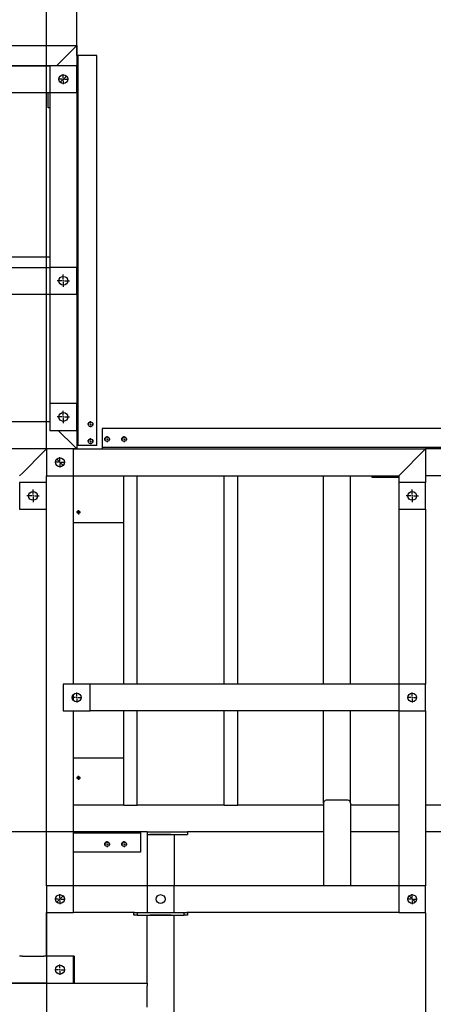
# Model space of a CAD drawing. Header units: millimetres. Extents: x 0 to 841, y 0 to 594.
# Tile 229 of 231: x 604 to 699, y 199 to 424. Entities that reach past the tile are written whole.
import ezdxf

# ---------------------------------------------------------------- set-up
doc = ezdxf.new("R2010")
doc.units = ezdxf.units.MM
doc.header["$PDSIZE"] = -1
doc.linetypes.add('CENTERX2', pattern=[20.32, 12.7, -2.54, 2.54, -2.54])
doc.layers.add('COTES', color=1, linetype='Continuous')
doc.layers.add('TRAIT-MIXTES', color=3, linetype='CENTERX2')
doc.layers.add('TRAIT-FORT', color=4, linetype='Continuous', lineweight=25)
doc.styles.add('SLDTEXTSTYLE0', font='TXT', dxfattribs={"width": 0.75})
doc.dimstyles.new('SLDDIMSTYLE8', dxfattribs={"dimtxt": 3, "dimasz": 2, "dimexe": 0, "dimexo": 0.0625, "dimgap": 0.75, "dimtad": 0, "dimtih": 1, "dimtoh": 1, "dimdec": 0, "dimlfac": 13, "dimrnd": 1e-09, "dimzin": 12, "dimdsep": 46, "dimtxsty": 'SLDTEXTSTYLE0', "dimsah": 1, "dimcen": 0.09, "dimadec": 0, "dimazin": 3, "dimtfac": 1, "dimtdec": 0, "dimtofl": 0, "dimtmove": 0, "dimatfit": 3, "dimfxl": 1, "dimfrac": 2, "dimtolj": 1, "dimtzin": 12, "dimarcsym": 0})

# ---------------------------------------------------------------- blocks, each defined once
blk = doc.blocks.new('_D_75')
at = {"layer": 'COTES', "color": 0, "lineweight": -2, "transparency": 16777216}
blk.add_line((617.56, 415.82), (617.56, 460.93), dxfattribs=at)
at = {"layer": 'Defpoints', "color": 0, "transparency": 16777216}
for p in [(617.56, 460.93), (617.56, 415.76), (735.25, 325.76)]:
    blk.add_point(p, dxfattribs=at)
at = {"layer": 'COTES', "color": 0, "transparency": 16777216, "insert": (617.56, 465.24), "char_height": 3, "attachment_point": 5, "rotation": 90, "style": 'SLDTEXTSTYLE0'}
blk.add_mtext('\\A1;1530', dxfattribs=at)
blk = doc.blocks.new('_D_76')
at = {"layer": 'COTES', "color": 0, "lineweight": -2, "transparency": 16777216}
blk.add_line((610.63, 325.82), (610.63, 460.93), dxfattribs=at)
at = {"layer": 'Defpoints', "color": 0, "transparency": 16777216}
for p in [(610.63, 460.93), (610.63, 325.76), (735.25, 325.76)]:
    blk.add_point(p, dxfattribs=at)
at = {"layer": 'COTES', "color": 0, "transparency": 16777216, "insert": (610.63, 465.24), "char_height": 3, "attachment_point": 5, "rotation": 90, "style": 'SLDTEXTSTYLE0'}
blk.add_mtext('\\A1;1620', dxfattribs=at)
blk = doc.blocks.new('_D_77')
at = {"layer": 'COTES', "color": 0, "lineweight": -2, "transparency": 16777216}
blk.add_line((536.4, 317.82), (536.4, 460.93), dxfattribs=at)
at = {"layer": 'Defpoints', "color": 0, "transparency": 16777216}
for p in [(536.4, 460.93), (735.25, 325.76), (536.4, 317.76)]:
    blk.add_point(p, dxfattribs=at)
at = {"layer": 'COTES', "color": 0, "transparency": 16777216, "insert": (536.4, 465.81), "char_height": 3, "attachment_point": 5, "rotation": 90, "style": 'SLDTEXTSTYLE0'}
blk.add_mtext('\\A1;2585', dxfattribs=at)
blk = doc.blocks.new('_D_78')
at = {"layer": 'COTES', "color": 0, "lineweight": -2, "transparency": 16777216}
blk.add_line((528.33, 418.13), (528.33, 460.93), dxfattribs=at)
at = {"layer": 'Defpoints', "color": 0, "transparency": 16777216}
for p in [(528.33, 460.93), (528.33, 418.06), (735.25, 325.76)]:
    blk.add_point(p, dxfattribs=at)
at = {"layer": 'COTES', "color": 0, "transparency": 16777216, "insert": (528.33, 465.62), "char_height": 3, "attachment_point": 5, "rotation": 90, "style": 'SLDTEXTSTYLE0'}
blk.add_mtext('\\A1;2690', dxfattribs=at)
blk = doc.blocks.new('_D_79')
at = {"layer": 'COTES', "color": 0, "lineweight": -2, "transparency": 16777216}
blk.add_line((506.79, 331.97), (506.79, 460.93), dxfattribs=at)
at = {"layer": 'Defpoints', "color": 0, "transparency": 16777216}
for p in [(506.79, 460.93), (506.79, 331.91), (735.25, 325.76)]:
    blk.add_point(p, dxfattribs=at)
at = {"layer": 'COTES', "color": 0, "transparency": 16777216, "insert": (506.79, 465.62), "char_height": 3, "attachment_point": 5, "rotation": 90, "style": 'SLDTEXTSTYLE0'}
blk.add_mtext('\\A1;2970', dxfattribs=at)
blk = doc.blocks.new('_D_80')
at = {"layer": 'COTES', "color": 0, "lineweight": -2, "transparency": 16777216}
blk.add_line((439.02, 318.13), (439.02, 460.93), dxfattribs=at)
at = {"layer": 'Defpoints', "color": 0, "transparency": 16777216}
for p in [(439.02, 460.93), (735.25, 325.76), (439.02, 318.06)]:
    blk.add_point(p, dxfattribs=at)
at = {"layer": 'COTES', "color": 0, "transparency": 16777216, "insert": (439.02, 465.43), "char_height": 3, "attachment_point": 5, "rotation": 90, "style": 'SLDTEXTSTYLE0'}
blk.add_mtext('\\A1;3851', dxfattribs=at)
blk = doc.blocks.new('_D_82')
at = {"layer": 'COTES', "color": 0, "lineweight": -2, "transparency": 16777216}
blk.add_line((697.56, 219.54), (697.56, 104.56), dxfattribs=at)
at = {"layer": 'Defpoints', "color": 0, "transparency": 16777216}
for p in [(735.25, 238.06), (697.56, 219.6), (697.56, 104.56)]:
    blk.add_point(p, dxfattribs=at)
at = {"layer": 'COTES', "color": 0, "transparency": 16777216, "insert": (697.56, 100.99), "char_height": 3, "attachment_point": 5, "rotation": 90, "style": 'SLDTEXTSTYLE0'}
blk.add_mtext('\\A1;490', dxfattribs=at)
blk = doc.blocks.new('_D_83')
at = {"layer": 'COTES', "color": 0, "lineweight": -2, "transparency": 16777216}
blk.add_line((639.87, 127.23), (639.87, 104.56), dxfattribs=at)
at = {"layer": 'Defpoints', "color": 0, "transparency": 16777216}
for p in [(735.25, 238.06), (639.87, 127.29), (639.87, 104.56)]:
    blk.add_point(p, dxfattribs=at)
at = {"layer": 'COTES', "color": 0, "transparency": 16777216, "insert": (639.87, 100.24), "char_height": 3, "attachment_point": 5, "rotation": 90, "style": 'SLDTEXTSTYLE0'}
blk.add_mtext('\\A1;1240', dxfattribs=at)
blk = doc.blocks.new('_D_84')
at = {"layer": 'COTES', "color": 0, "lineweight": -2, "transparency": 16777216}
blk.add_line((610.63, 219.54), (610.63, 104.56), dxfattribs=at)
at = {"layer": 'Defpoints', "color": 0, "transparency": 16777216}
for p in [(735.25, 238.06), (610.63, 219.6), (610.63, 104.56)]:
    blk.add_point(p, dxfattribs=at)
at = {"layer": 'COTES', "color": 0, "transparency": 16777216, "insert": (610.63, 100.24), "char_height": 3, "attachment_point": 5, "rotation": 90, "style": 'SLDTEXTSTYLE0'}
blk.add_mtext('\\A1;1620', dxfattribs=at)
blk = doc.blocks.new('_D_85')
at = {"layer": 'COTES', "color": 0, "lineweight": -2, "transparency": 16777216}
blk.add_line((536.4, 219.54), (536.4, 104.56), dxfattribs=at)
at = {"layer": 'Defpoints', "color": 0, "transparency": 16777216}
for p in [(735.25, 238.06), (536.4, 219.6), (536.4, 104.56)]:
    blk.add_point(p, dxfattribs=at)
at = {"layer": 'COTES', "color": 0, "transparency": 16777216, "insert": (536.4, 99.68), "char_height": 3, "attachment_point": 5, "rotation": 90, "style": 'SLDTEXTSTYLE0'}
blk.add_mtext('\\A1;2585', dxfattribs=at)
blk = doc.blocks.new('_D_86')
at = {"layer": 'COTES', "color": 0, "lineweight": -2, "transparency": 16777216}
blk.add_line((507.56, 141.85), (507.56, 104.56), dxfattribs=at)
at = {"layer": 'Defpoints', "color": 0, "transparency": 16777216}
for p in [(735.25, 238.06), (507.56, 141.91), (507.56, 104.56)]:
    blk.add_point(p, dxfattribs=at)
at = {"layer": 'COTES', "color": 0, "transparency": 16777216, "insert": (507.56, 99.87), "char_height": 3, "attachment_point": 5, "rotation": 90, "style": 'SLDTEXTSTYLE0'}
blk.add_mtext('\\A1;2960', dxfattribs=at)
blk = doc.blocks.new('_D_87')
at = {"layer": 'COTES', "color": 0, "lineweight": -2, "transparency": 16777216}
blk.add_line((500.63, 130.92), (500.63, 104.56), dxfattribs=at)
at = {"layer": 'Defpoints', "color": 0, "transparency": 16777216}
for p in [(735.25, 238.06), (500.63, 130.99), (500.63, 104.56)]:
    blk.add_point(p, dxfattribs=at)
at = {"layer": 'COTES', "color": 0, "transparency": 16777216, "insert": (500.63, 100.06), "char_height": 3, "attachment_point": 5, "rotation": 90, "style": 'SLDTEXTSTYLE0'}
blk.add_mtext('\\A1;3050', dxfattribs=at)
blk = doc.blocks.new('_D_88')
at = {"layer": 'COTES', "color": 0, "lineweight": -2, "transparency": 16777216}
blk.add_line((439.02, 219.54), (439.02, 104.56), dxfattribs=at)
at = {"layer": 'Defpoints', "color": 0, "transparency": 16777216}
for p in [(735.25, 238.06), (439.02, 219.6), (439.02, 104.56)]:
    blk.add_point(p, dxfattribs=at)
at = {"layer": 'COTES', "color": 0, "transparency": 16777216, "insert": (439.02, 100.06), "char_height": 3, "attachment_point": 5, "rotation": 90, "style": 'SLDTEXTSTYLE0'}
blk.add_mtext('\\A1;3851', dxfattribs=at)
blk = doc.blocks.new('_D_90')
at = {"layer": 'COTES', "color": 0, "lineweight": -2, "transparency": 16777216}
for p, q in [((435.7, 413.25), (431.7, 413.25)), ((439.7, 413.45), (435.7, 413.25)), ((611.34, 413.45), (439.7, 413.45))]:
    blk.add_line(p, q, dxfattribs=at)
at = {"layer": 'Defpoints', "color": 0, "transparency": 16777216}
for p in [(523.71, 418.06), (431.7, 413.25), (611.4, 413.45)]:
    blk.add_point(p, dxfattribs=at)
at = {"layer": 'COTES', "color": 0, "transparency": 16777216, "insert": (429.27, 413.25), "char_height": 3, "attachment_point": 5, "style": 'SLDTEXTSTYLE0'}
blk.add_mtext('\\A1;60', dxfattribs=at)
blk = doc.blocks.new('_D_94')
at = {"layer": 'COTES', "color": 0, "lineweight": -2, "transparency": 16777216}
blk.add_line((633.65, 238.06), (431.7, 238.06), dxfattribs=at)
at = {"layer": 'Defpoints', "color": 0, "transparency": 16777216}
for p in [(523.71, 418.06), (431.7, 238.06), (633.71, 238.06)]:
    blk.add_point(p, dxfattribs=at)
at = {"layer": 'COTES', "color": 0, "transparency": 16777216, "insert": (427.02, 238.06), "char_height": 3, "attachment_point": 5, "style": 'SLDTEXTSTYLE0'}
blk.add_mtext('\\A1;2340', dxfattribs=at)
blk = doc.blocks.new('_D_96')
at = {"layer": 'COTES', "color": 0, "lineweight": -2, "transparency": 16777216}
blk.add_line((610.57, 203.45), (431.7, 203.45), dxfattribs=at)
at = {"layer": 'Defpoints', "color": 0, "transparency": 16777216}
for p in [(523.71, 418.06), (431.7, 203.45), (610.63, 203.45)]:
    blk.add_point(p, dxfattribs=at)
at = {"layer": 'COTES', "color": 0, "transparency": 16777216, "insert": (427.02, 203.45), "char_height": 3, "attachment_point": 5, "style": 'SLDTEXTSTYLE0'}
blk.add_mtext('\\A1;2790', dxfattribs=at)
blk = doc.blocks.new('SW_CENTERMARKSYMBOL_50')
at = {"layer": 'TRAIT-MIXTES', "color": 0}
for p, q in [((-0.31, 0), (-1.42, 0)), ((0, 0), (-0.15, 0)), ((0, 0.31), (0, 1.42)), ((0, 0), (0, 0.15)), ((0, 0), (0, -0.15)), ((0, 0), (0.15, 0)), ((0.31, 0), (1.42, 0)), ((0, -0.31), (0, -1.42))]:
    blk.add_line(p, q, dxfattribs=at)
blk = doc.blocks.new('SW_CENTERMARKSYMBOL_59')
at = {"layer": 'TRAIT-MIXTES', "color": 0}
for p, q in [((-0.31, 0), (-1.17, 0)), ((0, 0), (-0.15, 0)), ((0, 0.31), (0, 1.17)), ((0, 0), (0, 0.15)), ((0, 0), (0, -0.15)), ((0, 0), (0.15, 0)), ((0.31, 0), (1.17, 0)), ((0, -0.31), (0, -1.17))]:
    blk.add_line(p, q, dxfattribs=at)
blk = doc.blocks.new('SW_CENTERMARKSYMBOL_61')
at = {"layer": 'TRAIT-MIXTES', "color": 0}
for p, q in [((-0.31, 0), (-0.69, 0)), ((0, 0), (-0.15, 0)), ((0, 0.31), (0, 0.69)), ((0, 0), (0, 0.15)), ((0, 0), (0, -0.15)), ((0, 0), (0.15, 0)), ((0.31, 0), (0.69, 0)), ((0, -0.31), (0, -0.69))]:
    blk.add_line(p, q, dxfattribs=at)
blk = doc.blocks.new('SW_CENTERMARKSYMBOL_62')
at = {"layer": 'TRAIT-MIXTES', "color": 0}
for p, q in [((-0.31, 0), (-0.69, 0)), ((0, 0), (-0.15, 0)), ((0, 0.31), (0, 0.69)), ((0, 0), (0, 0.15)), ((0, 0), (0, -0.15)), ((0, 0), (0.15, 0)), ((0.31, 0), (0.69, 0)), ((0, -0.31), (0, -0.69))]:
    blk.add_line(p, q, dxfattribs=at)
blk = doc.blocks.new('SW_CENTERMARKSYMBOL_67')
at = {"layer": 'TRAIT-MIXTES', "color": 0}
for p, q in [((-0.31, 0), (-1.17, 0)), ((0, 0), (-0.15, 0)), ((0, 0.31), (0, 1.17)), ((0, 0), (0, 0.15)), ((0, 0), (0, -0.15)), ((0, 0), (0.15, 0)), ((0.31, 0), (1.17, 0)), ((0, -0.31), (0, -1.17))]:
    blk.add_line(p, q, dxfattribs=at)
blk = doc.blocks.new('SW_CENTERMARKSYMBOL_68')
at = {"layer": 'TRAIT-MIXTES', "color": 0}
for p, q in [((-0.31, 0), (-0.69, 0)), ((0, 0), (-0.15, 0)), ((0, 0.31), (0, 0.69)), ((0, 0), (0, 0.15)), ((0, 0), (0, -0.15)), ((0, 0), (0.15, 0)), ((0.31, 0), (0.69, 0)), ((0, -0.31), (0, -0.69))]:
    blk.add_line(p, q, dxfattribs=at)
blk = doc.blocks.new('SW_CENTERMARKSYMBOL_69')
at = {"layer": 'TRAIT-MIXTES', "color": 0}
for p, q in [((-0.31, 0), (-0.69, 0)), ((0, 0), (-0.15, 0)), ((0, 0.31), (0, 0.69)), ((0, 0), (0, 0.15)), ((0, 0), (0, -0.15)), ((0, 0), (0.15, 0)), ((0.31, 0), (0.69, 0)), ((0, -0.31), (0, -0.69))]:
    blk.add_line(p, q, dxfattribs=at)
blk = doc.blocks.new('SW_CENTERMARKSYMBOL_71')
at = {"layer": 'TRAIT-MIXTES', "color": 0}
for p, q in [((-0.31, 0), (-1.42, 0)), ((0, 0), (-0.15, 0)), ((0, 0.31), (0, 1.42)), ((0, 0), (0, 0.15)), ((0, 0), (0, -0.15)), ((0, 0), (0.15, 0)), ((0.31, 0), (1.42, 0)), ((0, -0.31), (0, -1.42))]:
    blk.add_line(p, q, dxfattribs=at)
blk = doc.blocks.new('SW_CENTERMARKSYMBOL_73')
at = {"layer": 'TRAIT-MIXTES', "color": 0}
for p, q in [((-0.31, 0), (-1.17, 0)), ((0, 0), (-0.15, 0)), ((0, 0.31), (0, 1.17)), ((0, 0), (0, 0.15)), ((0, 0), (0, -0.15)), ((0, 0), (0.15, 0)), ((0.31, 0), (1.17, 0)), ((0, -0.31), (0, -1.17))]:
    blk.add_line(p, q, dxfattribs=at)
blk = doc.blocks.new('SW_CENTERMARKSYMBOL_76')
at = {"layer": 'TRAIT-MIXTES', "color": 0}
for p, q in [((-0.31, 0), (-1.17, 0)), ((0, 0), (-0.15, 0)), ((0, 0.31), (0, 1.17)), ((0, 0), (0, 0.15)), ((0, 0), (0, -0.15)), ((0, 0), (0.15, 0)), ((0.31, 0), (1.17, 0)), ((0, -0.31), (0, -1.17))]:
    blk.add_line(p, q, dxfattribs=at)
blk = doc.blocks.new('SW_CENTERMARKSYMBOL_77')
at = {"layer": 'TRAIT-MIXTES', "color": 0}
for p, q in [((-0.31, 0), (-1.42, 0)), ((0, 0), (-0.15, 0)), ((0, 0.31), (0, 1.42)), ((0, 0), (0, 0.15)), ((0, 0), (0, -0.15)), ((0, 0), (0.15, 0)), ((0.31, 0), (1.42, 0)), ((0, -0.31), (0, -1.42))]:
    blk.add_line(p, q, dxfattribs=at)
blk = doc.blocks.new('SW_CENTERMARKSYMBOL_79')
at = {"layer": 'TRAIT-MIXTES', "color": 0}
for p, q in [((-0.31, 0), (-1.42, 0)), ((0, 0), (-0.15, 0)), ((0, 0.31), (0, 1.42)), ((0, 0), (0, 0.15)), ((0, 0), (0, -0.15)), ((0, 0), (0.15, 0)), ((0.31, 0), (1.42, 0)), ((0, -0.31), (0, -1.42))]:
    blk.add_line(p, q, dxfattribs=at)
blk = doc.blocks.new('SW_CENTERMARKSYMBOL_91')
at = {"layer": 'TRAIT-MIXTES', "color": 0}
for p, q in [((-0.31, 0), (-0.69, 0)), ((0, 0), (-0.15, 0)), ((0, 0.31), (0, 0.69)), ((0, 0), (0, 0.15)), ((0, 0), (0, -0.15)), ((0, 0), (0.15, 0)), ((0.31, 0), (0.69, 0)), ((0, -0.31), (0, -0.69))]:
    blk.add_line(p, q, dxfattribs=at)
blk = doc.blocks.new('SW_CENTERMARKSYMBOL_92')
at = {"layer": 'TRAIT-MIXTES', "color": 0}
for p, q in [((-0.31, 0), (-0.69, 0)), ((0, 0), (-0.15, 0)), ((0, 0.31), (0, 0.69)), ((0, 0), (0, 0.15)), ((0, 0), (0, -0.15)), ((0, 0), (0.15, 0)), ((0.31, 0), (0.69, 0)), ((0, -0.31), (0, -0.69))]:
    blk.add_line(p, q, dxfattribs=at)
blk = doc.blocks.new('SW_CENTERMARKSYMBOL_94')
at = {"layer": 'TRAIT-MIXTES', "color": 0}
for p, q in [((-0.31, 0), (-0.48, 0)), ((0, 0), (-0.15, 0)), ((0, 0.31), (0, 0.48)), ((0, 0), (0, 0.15)), ((0, 0), (0, -0.15)), ((0, 0), (0.15, 0)), ((0.31, 0), (0.48, 0)), ((0, -0.31), (0, -0.48))]:
    blk.add_line(p, q, dxfattribs=at)
blk = doc.blocks.new('SW_CENTERMARKSYMBOL_95')
at = {"layer": 'TRAIT-MIXTES', "color": 0}
for p, q in [((-0.31, 0), (-1.17, 0)), ((0, 0), (-0.15, 0)), ((0, 0.31), (0, 1.17)), ((0, 0), (0, 0.15)), ((0, 0), (0, -0.15)), ((0, 0), (0.15, 0)), ((0.31, 0), (1.17, 0)), ((0, -0.31), (0, -1.17))]:
    blk.add_line(p, q, dxfattribs=at)
blk = doc.blocks.new('SW_CENTERMARKSYMBOL_97')
at = {"layer": 'TRAIT-MIXTES', "color": 0}
for p, q in [((-0.31, 0), (-0.48, 0)), ((0, 0), (-0.15, 0)), ((0, 0.31), (0, 0.48)), ((0, 0), (0, 0.15)), ((0, 0), (0, -0.15)), ((0, 0), (0.15, 0)), ((0.31, 0), (0.48, 0)), ((0, -0.31), (0, -0.48))]:
    blk.add_line(p, q, dxfattribs=at)
blk = doc.blocks.new('SW_CENTERMARKSYMBOL_99')
at = {"layer": 'TRAIT-MIXTES', "color": 0}
for p, q in [((-0.31, 0), (-1.17, 0)), ((0, 0), (-0.15, 0)), ((0, 0.31), (0, 1.17)), ((0, 0), (0, 0.15)), ((0, 0), (0, -0.15)), ((0, 0), (0.15, 0)), ((0.31, 0), (1.17, 0)), ((0, -0.31), (0, -1.17))]:
    blk.add_line(p, q, dxfattribs=at)
blk = doc.blocks.new('SW_CENTERMARKSYMBOL_101')
at = {"layer": 'TRAIT-MIXTES', "color": 0}
for p, q in [((-0.31, 0), (-1.17, 0)), ((0, 0), (-0.15, 0)), ((0, 0.31), (0, 1.17)), ((0, 0), (0, 0.15)), ((0, 0), (0, -0.15)), ((0, 0), (0.15, 0)), ((0.31, 0), (1.17, 0)), ((0, -0.31), (0, -1.17))]:
    blk.add_line(p, q, dxfattribs=at)

msp = doc.modelspace()

# ---------------------------------------------------------------- linework, layer by layer
at = {"layer": 'TRAIT-FORT', "lineweight": 25}
for p, q in [((528.3273, 418.0639), (617.558, 418.0639)), ((612.9427, 413.4485), (616.9427, 417.4485)), ((616.9427, 417.4485), (617.558, 418.0639)), ((617.558, 418.0639), (616.9427, 417.4485)), ((617.558, 418.0639), (617.558, 413.4485)), ((617.6734, 415.7562), (617.558, 415.7562)), ((617.8657, 415.7562), (617.6734, 415.7562)), ((617.8657, 326.5254), (617.8657, 415.7562)), ((618.2503, 415.7562), (617.8657, 415.7562)), ((621.9811, 415.7562), (618.2503, 415.7562)), ((622.1734, 415.7562), (621.9811, 415.7562)), ((622.1734, 326.5254), (622.1734, 415.7562)), ((528.3273, 413.4485), (611.4042, 413.4485)), ((617.558, 413.4485), (611.4042, 413.4485)), ((611.4042, 413.4485), (611.4042, 407.2946)), ((617.558, 407.2946), (617.558, 413.4485)), ((615.2018, 411.0923), (613.7604, 409.6509)), ((534.4811, 407.2946), (611.4042, 407.2946)), ((611.0196, 403.8331), (611.0196, 407.2946)), ((611.4042, 407.2946), (617.558, 407.2946)), ((611.4042, 407.2946), (611.4042, 367.2946)), ((617.558, 407.2946), (617.558, 367.2946)), ((611.4042, 403.8331), (611.0196, 403.8331)), ((611.4042, 369.6023), (593.7119, 369.6023)), ((534.4811, 367.2946), (611.4042, 367.2946)), ((611.4042, 367.2946), (611.4042, 361.1408)), ((617.558, 367.2946), (611.4042, 367.2946)), ((617.558, 361.1408), (617.558, 367.2946)), ((534.4811, 361.1408), (611.4042, 361.1408)), ((611.4042, 361.1408), (617.558, 361.1408)), ((611.4042, 361.1408), (611.4042, 336.1408)), ((617.558, 361.1408), (617.558, 336.1408)), ((611.4042, 336.1408), (611.4042, 329.987)), ((617.558, 336.1408), (611.4042, 336.1408)), ((617.558, 329.987), (617.558, 336.1408)), ((611.4042, 331.91), (534.4811, 331.91)), ((611.4042, 329.987), (617.558, 329.987)), ((616.9427, 326.3716), (613.3273, 329.987)), ((617.558, 329.987), (617.558, 325.7562)), ((705.7119, 330.3716), (623.4042, 330.3716)), ((623.4042, 330.3716), (623.4042, 330.1793)), ((623.4042, 330.1793), (623.4042, 326.4485)), ((610.635, 325.7562), (512.9427, 325.7562)), ((610.635, 325.7562), (536.4042, 325.7562)), ((605.0965, 320.2177), (610.0196, 325.1408)), ((610.0196, 325.1408), (610.635, 325.7562)), ((610.635, 325.7562), (610.0196, 325.1408)), ((610.635, 325.7562), (610.635, 319.6023)), ((616.7888, 325.7562), (610.635, 325.7562)), ((616.7888, 319.6023), (616.7888, 325.7562)), ((617.558, 325.7562), (616.7888, 325.7562)), ((616.7888, 325.7562), (697.558, 325.7562)), ((617.558, 325.7562), (616.9427, 326.3716)), ((617.558, 325.7562), (616.9427, 326.3716)), ((617.6734, 326.5254), (617.558, 326.5254)), ((617.8657, 326.5254), (617.6734, 326.5254)), ((618.2503, 326.5254), (617.8657, 326.5254)), ((621.9811, 326.5254), (618.2503, 326.5254)), ((622.1734, 326.5254), (621.9811, 326.5254)), ((623.4042, 326.4485), (623.4042, 326.0639)), ((705.7119, 326.0639), (623.4042, 326.0639)), ((623.4042, 326.0639), (623.4042, 325.8716)), ((623.4042, 325.8716), (623.4042, 325.7562)), ((692.0196, 320.2177), (696.9427, 325.1408)), ((696.9427, 325.1408), (697.558, 325.7562)), ((697.558, 325.7562), (696.9427, 325.1408)), ((697.558, 325.7562), (697.558, 318.0639)), ((722.3791, 325.7562), (697.558, 325.7562)), ((614.4326, 321.9586), (612.9912, 323.4)), ((604.4811, 319.6023), (605.0965, 320.2177)), ((605.0965, 320.2177), (604.4811, 319.6023)), ((691.4042, 319.6023), (692.0196, 320.2177)), ((692.0196, 320.2177), (691.4042, 319.6023)), ((610.635, 318.0639), (604.4811, 318.0639)), ((604.4811, 318.0639), (604.4811, 311.91)), ((610.635, 319.6023), (616.7888, 319.6023)), ((610.635, 318.0639), (610.635, 319.6023)), ((610.635, 311.91), (610.635, 318.0639)), ((616.7888, 271.91), (616.7888, 319.6023)), ((616.7888, 319.6023), (691.4042, 319.6023)), ((628.3273, 271.91), (628.3273, 319.6023)), ((631.4042, 271.91), (631.4042, 319.6023)), ((651.4042, 271.91), (651.4042, 319.6023)), ((654.4811, 271.91), (654.4811, 319.6023)), ((674.1734, 271.91), (674.1734, 319.6023)), ((680.3273, 271.91), (680.3273, 319.6023)), ((685.3273, 319.2177), (685.3273, 319.6023)), ((691.4042, 319.2177), (685.3273, 319.2177)), ((691.4042, 319.6023), (691.4042, 318.0639)), ((697.558, 318.0639), (691.4042, 318.0639)), ((691.4042, 318.0639), (691.4042, 311.91)), ((722.3791, 319.6023), (697.558, 319.6023)), ((697.558, 311.91), (697.558, 318.0639)), ((604.4811, 311.91), (610.635, 311.91)), ((610.635, 225.7562), (610.635, 311.91)), ((691.4042, 311.91), (697.558, 311.91)), ((691.4042, 311.91), (691.4042, 271.91)), ((697.558, 311.91), (697.558, 271.91)), ((628.3273, 308.8331), (616.7888, 308.8331)), ((620.635, 271.91), (614.4811, 271.91)), ((614.4811, 271.91), (614.4811, 265.7562)), ((691.4042, 271.91), (620.635, 271.91)), ((620.635, 265.7562), (620.635, 271.91)), ((691.4042, 271.91), (691.4042, 265.7562)), ((697.558, 271.91), (691.4042, 271.91)), ((697.558, 265.7562), (697.558, 271.91)), ((616.7888, 268.1644), (616.7888, 269.5018)), ((614.4811, 265.7562), (620.635, 265.7562)), ((616.7888, 225.7562), (616.7888, 265.7562)), ((691.4042, 265.7562), (620.635, 265.7562)), ((628.3273, 244.2177), (628.3273, 265.7562)), ((631.4042, 244.2177), (631.4042, 265.7562)), ((651.4042, 244.2177), (651.4042, 265.7562)), ((654.4811, 244.2177), (654.4811, 265.7562)), ((674.1734, 244.6471), (674.1734, 265.7562)), ((680.3273, 244.6471), (680.3273, 265.7562)), ((691.4042, 265.7562), (697.558, 265.7562)), ((691.4042, 265.7562), (691.4042, 225.7562)), ((697.558, 265.7562), (697.558, 225.7562)), ((616.7888, 254.987), (628.3273, 254.987)), ((628.3273, 244.2177), (616.7888, 244.2177)), ((628.3273, 244.2177), (628.7888, 244.2177)), ((628.7888, 244.2177), (630.9427, 244.2177)), ((630.9427, 244.2177), (631.4042, 244.2177)), ((651.4042, 244.2177), (631.4042, 244.2177)), ((651.4042, 244.2177), (651.8657, 244.2177)), ((651.8657, 244.2177), (654.0196, 244.2177)), ((654.0196, 244.2177), (654.4811, 244.2177)), ((674.1734, 244.2177), (654.4811, 244.2177)), ((674.1734, 244.6471), (674.1734, 225.7562)), ((679.7119, 245.3378), (674.7888, 245.3378)), ((680.3273, 244.6471), (680.3273, 225.7562)), ((691.4042, 244.2177), (680.3273, 244.2177)), ((722.3791, 244.2177), (697.558, 244.2177)), ((633.7119, 238.0639), (616.7888, 238.0639)), ((632.1734, 237.7562), (616.7888, 237.7562)), ((632.1734, 238.0639), (632.1734, 237.9485)), ((632.1734, 237.9485), (632.1734, 237.7562)), ((632.1734, 237.7562), (632.1734, 237.3716)), ((632.1734, 237.3716), (632.1734, 233.6408)), ((633.7119, 238.0639), (633.7119, 237.4485)), ((633.7119, 238.0639), (634.3273, 238.0639)), ((633.7119, 237.4485), (634.3273, 237.4485)), ((633.7119, 237.4485), (633.7119, 225.7562)), ((634.3273, 238.0639), (642.9427, 238.0639)), ((634.3273, 237.4485), (642.9427, 237.4485)), ((639.2503, 237.4485), (634.3273, 237.4485)), ((639.8657, 237.4485), (639.8657, 225.7562)), ((642.9427, 238.0639), (642.9427, 237.4485)), ((674.1734, 238.0639), (642.9427, 238.0639)), ((691.4042, 238.0639), (680.3273, 238.0639)), ((722.3791, 238.0639), (697.558, 238.0639)), ((632.1734, 233.4485), (616.7888, 233.4485)), ((632.1734, 233.6408), (632.1734, 233.4485)), ((610.635, 225.7562), (610.635, 219.6023)), ((616.7888, 225.7562), (610.635, 225.7562)), ((616.7888, 219.6023), (616.7888, 225.7562)), ((633.7119, 225.7562), (616.7888, 225.7562)), ((639.8657, 225.7562), (633.7119, 225.7562)), ((633.7119, 225.7562), (633.7119, 219.6023)), ((639.8657, 219.6023), (639.8657, 225.7562)), ((691.4042, 225.7562), (639.8657, 225.7562)), ((691.4042, 225.7562), (691.4042, 219.6023)), ((697.558, 225.7562), (691.4042, 225.7562)), ((697.558, 219.6023), (697.558, 225.7562)), ((614.4326, 223.4), (612.9912, 221.9586)), ((695.2018, 221.9586), (693.7604, 223.4)), ((610.635, 219.6023), (616.7888, 219.6023)), ((610.635, 209.6023), (610.635, 219.6023)), ((630.7888, 219.6023), (616.7888, 219.6023)), ((630.635, 218.987), (630.635, 219.6023)), ((631.4042, 218.987), (630.635, 218.987)), ((630.7888, 219.6023), (631.4042, 219.6023)), ((631.4042, 219.6023), (631.4042, 218.987)), ((631.4042, 219.6023), (633.7119, 219.6023)), ((631.4042, 218.987), (642.1734, 218.987)), ((633.7119, 219.6023), (639.8657, 219.6023)), ((633.7119, 203.4485), (633.7119, 218.987)), ((639.2503, 218.987), (634.3273, 218.987)), ((639.8657, 219.6023), (642.1734, 219.6023)), ((639.8657, 179.6023), (639.8657, 218.987)), ((642.1734, 218.987), (642.1734, 219.6023)), ((642.1734, 219.6023), (642.7888, 219.6023)), ((642.9427, 218.987), (642.1734, 218.987)), ((691.4042, 219.6023), (642.7888, 219.6023)), ((642.9427, 219.6023), (642.9427, 218.987)), ((691.4042, 219.6023), (697.558, 219.6023)), ((605.0965, 209.6023), (604.4811, 209.6023)), ((605.0965, 209.6023), (610.0196, 209.6023)), ((610.635, 209.6023), (610.0196, 209.6023)), ((616.7888, 209.6023), (610.635, 209.6023)), ((610.635, 209.6023), (610.635, 203.4485)), ((616.9427, 209.6023), (616.7888, 209.6023)), ((616.7888, 203.4485), (616.7888, 209.6023)), ((616.9427, 209.6023), (616.9427, 208.987)), ((616.9427, 208.987), (616.9427, 204.0639)), ((513.7119, 203.4485), (610.635, 203.4485)), ((536.4042, 203.4485), (610.635, 203.4485)), ((610.635, 203.4485), (616.7888, 203.4485)), ((616.9427, 203.4485), (616.7888, 203.4485)), ((616.7888, 203.4485), (633.7119, 203.4485)), ((616.9427, 204.0639), (616.9427, 203.4485)), ((633.7119, 203.4485), (633.7119, 202.8331)), ((633.7119, 197.91), (633.7119, 202.8331))]:
    msp.add_line(p, q, dxfattribs=at)
for centre, radius in [((614.4811, 410.3716), 1.0192), ((614.4811, 364.2177), 1.0192), ((614.4811, 333.0639), 1.0192), ((620.7386, 331.3893), 0.5385), ((620.7386, 327.4816), 0.5385), ((624.5133, 327.9751), 0.5385), ((628.421, 327.9751), 0.5385), ((613.7119, 322.6793), 1.0192), ((607.558, 314.987), 1.0192), ((694.4811, 314.987), 1.0192), ((617.958, 311.2369), 0.3269), ((617.558, 268.8331), 1.0192), ((694.4811, 268.8331), 1.0192), ((617.958, 250.4527), 0.3269), ((624.5133, 235.2651), 0.5385), ((628.421, 235.2651), 0.5385), ((613.7119, 222.6793), 1.0192), ((636.7888, 222.6793), 1.0192), ((694.4811, 222.6793), 1.0192), ((613.7119, 206.5254), 1.0192)]:
    msp.add_circle(centre, radius, dxfattribs=at)
for centre, start_param, end_param in [((674.7888, 244.6471), 3.14159265, 4.71238898), ((679.7119, 244.6471), 1.57079633, 3.14159265)]:
    msp.add_ellipse(centre, major_axis=(0, -0.6907), ratio=0.89100652, start_param=start_param, end_param=end_param, dxfattribs=at)

# ---------------------------------------------------------------- block references
at = {"layer": 'TRAIT-MIXTES'}
for name, p in [('SW_CENTERMARKSYMBOL_67', (614.4811, 410.3716)), ('SW_CENTERMARKSYMBOL_79', (614.4811, 364.2177)), ('SW_CENTERMARKSYMBOL_50', (614.4811, 333.0639)), ('SW_CENTERMARKSYMBOL_61', (620.7386, 331.3893)), ('SW_CENTERMARKSYMBOL_62', (620.7386, 327.4816)), ('SW_CENTERMARKSYMBOL_68', (624.5133, 327.9751)), ('SW_CENTERMARKSYMBOL_69', (628.421, 327.9751)), ('SW_CENTERMARKSYMBOL_73', (613.7119, 322.6793)), ('SW_CENTERMARKSYMBOL_71', (607.558, 314.987)), ('SW_CENTERMARKSYMBOL_77', (694.4811, 314.987)), ('SW_CENTERMARKSYMBOL_97', (617.958, 311.2369)), ('SW_CENTERMARKSYMBOL_101', (617.558, 268.8331)), ('SW_CENTERMARKSYMBOL_95', (694.4811, 268.8331)), ('SW_CENTERMARKSYMBOL_94', (617.958, 250.4527)), ('SW_CENTERMARKSYMBOL_92', (624.5133, 235.2651)), ('SW_CENTERMARKSYMBOL_91', (628.421, 235.2651)), ('SW_CENTERMARKSYMBOL_59', (613.7119, 222.6793)), ('SW_CENTERMARKSYMBOL_76', (694.4811, 222.6793)), ('SW_CENTERMARKSYMBOL_99', (613.7119, 206.5254))]:
    msp.add_blockref(name, p, dxfattribs=at)

# ---------------------------------------------------------------- dimensions: what is measured, and where the dimension line sits
at = {"layer": 'COTES'}
for feature_location, offset, dtype, origin, picture, middle in [((439.0196, 318.0639), (0, 142.8664), 1, (735.2503, 325.7562), '_D_80', (439.0196, 465.4302)), ((506.7888, 331.91), (0, 129.0202), 1, (735.2503, 325.7562), '_D_79', (506.7888, 465.6177)), ((528.3273, 418.0639), (0, 42.8664), 1, (735.2503, 325.7562), '_D_78', (528.3273, 465.6177)), ((536.4042, 317.7562), (0, 143.174), 1, (735.2503, 325.7562), '_D_77', (536.4042, 465.8052)), ((610.635, 325.7562), (0, 135.174), 1, (735.2503, 325.7562), '_D_76', (610.635, 465.2427)), ((617.558, 415.7562), (0, 45.174), 1, (735.2503, 325.7562), '_D_75', (617.558, 465.2427)), ((633.7119, 238.0639), (-202.0087, 0), 0, (523.7119, 418.0639), '_D_94', (427.0157, 238.0639)), ((610.635, 203.4485), (-178.9318, 0), 0, (523.7119, 418.0639), '_D_96', (427.0157, 203.4485)), ((611.4042, 413.4485), (-179.701, -0.1947), 0, (523.7119, 418.0639), '_D_90', (429.2657, 413.2538)), ((439.0196, 219.6023), (0, -115.0452), 1, (735.2503, 238.0639), '_D_88', (439.0196, 100.0571)), ((500.635, 130.987), (0, -26.4298), 1, (735.2503, 238.0639), '_D_87', (500.635, 100.0571)), ((507.558, 141.91), (0, -37.3529), 1, (735.2503, 238.0639), '_D_86', (507.558, 99.8696)), ((536.4042, 219.6023), (0, -115.0452), 1, (735.2503, 238.0639), '_D_85', (536.4042, 99.6821)), ((610.635, 219.6023), (0, -115.0452), 1, (735.2503, 238.0639), '_D_84', (610.635, 100.2446)), ((639.8657, 127.2946), (0, -22.7375), 1, (735.2503, 238.0639), '_D_83', (639.8657, 100.2446)), ((697.558, 219.6023), (0, -115.0452), 1, (735.2503, 238.0639), '_D_82', (697.558, 100.9946))]:
    dim = msp.add_ordinate_dim(feature_location=feature_location, offset=offset, dtype=dtype, origin=origin, dimstyle='SLDDIMSTYLE8', dxfattribs=at)
    dim.commit()
    dim.dimension.update_dxf_attribs({"geometry": picture, "text_midpoint": middle})

doc.saveas('drawing.dxf')
